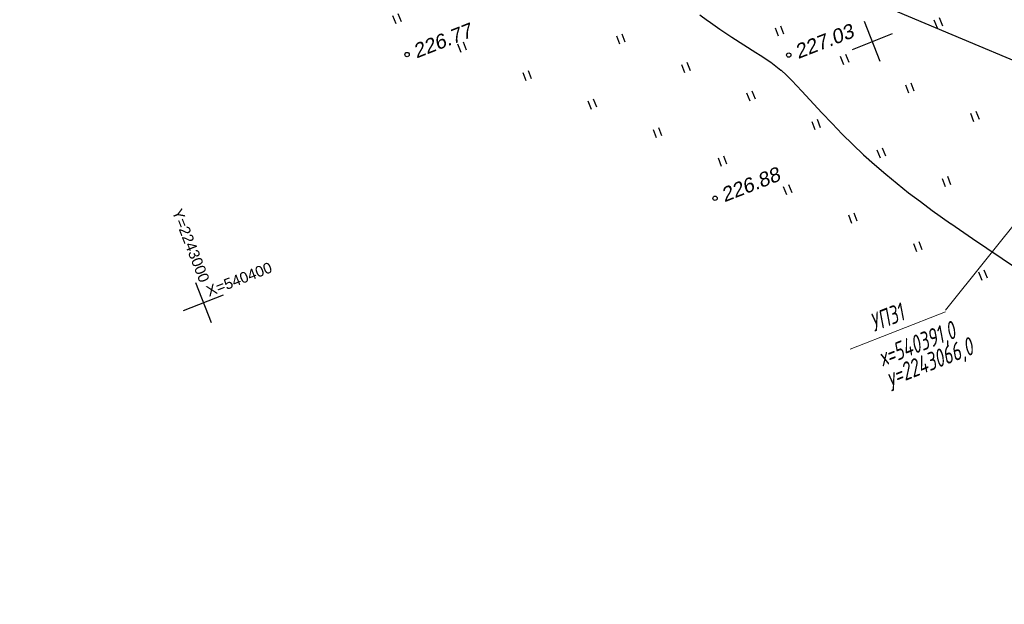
# Model space of a CAD drawing. Header units: millimetres. Extents: x -10 to 1169, y 1 to 1686.
# Tile 156 of 224: x 214 to 282, y 1142 to 1183. Entities that reach past the tile are written whole.
import ezdxf
from ezdxf.enums import TextEntityAlignment as Align

# ---------------------------------------------------------------- set-up
doc = ezdxf.new("R2010")
doc.units = ezdxf.units.MM
doc.linetypes.add('CONTI', pattern=[0])
for name, color, linetype in [('CONTURS', 7, 'Continuous'), ('COORDS', 7, 'Continuous'), ('GPR_PICK', 7, 'Continuous'), ('IZOLINES', 32, 'Continuous'), ('PDIGIT', 170, 'Continuous'), ('PICKETS', 7, 'Continuous')]:
    doc.layers.add(name, color=color, linetype=linetype)
doc.layers.add('СВЯЗЬ', color=170, linetype='Связь', lineweight=30)
doc.styles.add('GPR', font='isocpeui.ttf', dxfattribs={"width": 0.8})
doc.styles.get("Standard").update_dxf_attribs({"font": 'arial.ttf'})
doc.linetypes.add('Связь', pattern='A,12.5,[130,ltypeshp.shx,S=1,R=-30,X=0,Y=0.9],1,[130,ltypeshp.shx,S=1,R=-30,X=0,Y=0.9],1,[130,ltypeshp.shx,S=1,R=-30,X=0,Y=0.9],4.5', length=19)

# ---------------------------------------------------------------- blocks, each defined once
blk = doc.blocks.new('401')
at = {"layer": 'CONTURS'}
for p, q in [((0, 0), (0, 1.2)), ((0.8, 0), (0.8, 1.2))]:
    blk.add_line(p, q, dxfattribs=at)

msp = doc.modelspace()

# ---------------------------------------------------------------- linework, layer by layer
at = {"layer": 'CONTURS', "color": 0, "linetype": 'CONTI', "lineweight": 15}
for p, q in [((291.5333195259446, 1179.41186815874), (278.3502499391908, 1162.977449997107)), ((271.7318967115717, 1160.266579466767), (278.3505495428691, 1162.853669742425))]:
    msp.add_line(p, q, dxfattribs=at)
at = {"layer": 'COORDS', "lineweight": -2}
for p, q in [((273.8174836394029, 1180.295499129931), (272.7253171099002, 1183.089630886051)), ((271.8743344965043, 1181.146481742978), (274.6684662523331, 1182.238648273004)), ((227.2486210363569, 1162.092723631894), (226.1564545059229, 1164.886855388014)), ((225.3054718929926, 1162.943706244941), (228.0996036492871, 1164.035872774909))]:
    msp.add_line(p, q, dxfattribs=at)
at = {"layer": 'IZOLINES'}
msp.add_lwpolyline([(261.2517356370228, 1183.560630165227), (261.7886246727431, 1183.151333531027), (261.8218616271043, 1183.126774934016), (261.8219579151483, 1183.126703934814), (261.8248720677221, 1183.125472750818), (262.6400618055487, 1182.547199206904), (263.4734350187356, 1181.995963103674), (265.1648471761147, 1180.931804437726), (265.4489355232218, 1180.750366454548), (265.4490525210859, 1180.751502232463), (266.190062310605, 1180.250842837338), (266.5518713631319, 1179.981207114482), (266.9045932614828, 1179.692211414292), (266.9066027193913, 1179.690467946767), (266.9066046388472, 1179.690466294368), (266.9066084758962, 1179.690462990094), (266.9066161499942, 1179.690456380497), (266.9070649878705, 1179.691361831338), (267.2880401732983, 1179.345250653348), (267.655513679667, 1178.985139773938), (268.3651805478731, 1178.240624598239), (269.755393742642, 1176.724358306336), (270.4582002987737, 1175.973462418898), (271.1738164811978, 1175.23496753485), (271.904819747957, 1174.511974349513), (272.6521563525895, 1173.806186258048), (273.4156688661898, 1173.118242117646), (274.1945127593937, 1172.447998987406), (274.9874578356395, 1171.794762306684), (275.7930864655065, 1171.157458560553), (276.6099106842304, 1170.534752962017), (277.4364316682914, 1169.92512086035), (278.7060663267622, 1169.021041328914), (278.7281499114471, 1169.00559796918), (278.7723365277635, 1168.974739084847), (278.7282495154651, 1169.005589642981), (280.246415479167, 1167.9620483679), (283.3025876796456, 1165.904072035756)], dxfattribs=at)
at = {"layer": 'PICKETS', "color": 7, "lineweight": -2}
for centre in [(240.8742608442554, 1180.785996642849), (267.4505816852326, 1180.748692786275), (262.320040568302, 1170.767987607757)]:
    msp.add_circle(centre, 0.15, dxfattribs=at)
at = {"layer": 'СВЯЗЬ', "linetype": 'Связь', "lineweight": 30}
msp.add_lwpolyline([(616.9122967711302, 1103.122522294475), (569.8255994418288, 1099.028407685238), (568.2801667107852, 1098.862390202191), (514.3918186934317, 1105.285022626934), (454.0846167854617, 1117.495105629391), (407.2144124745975, 1131.601486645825), (298.782184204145, 1173.78216653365), (264.5048443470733, 1188.192064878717), (215.3998153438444, 1213.150520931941), (138.0686903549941, 1251.953664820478), (98.9752261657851, 1260.949202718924), (66.43230913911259, 1260.9282215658), (10.51991853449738, 1246.508920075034)], dxfattribs=at)

# ---------------------------------------------------------------- block references
at = {"layer": 'CONTURS', "lineweight": -2, "xscale": 0.4999999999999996, "yscale": 0.4999999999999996, "zscale": 0.4999999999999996, "rotation": 21.3494687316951}
for p in [(240.1007374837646, 1182.923589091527), (277.7957184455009, 1182.626250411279), (266.7420630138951, 1182.063487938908), (255.6884075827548, 1181.500725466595), (244.634752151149, 1180.937962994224), (271.2760776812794, 1180.077861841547), (260.2224222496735, 1179.515099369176), (249.1687668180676, 1178.952336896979), (275.8100923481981, 1178.092235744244), (264.7564369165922, 1177.529473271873), (253.702781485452, 1176.966710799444), (280.3441070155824, 1176.106609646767), (269.2904515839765, 1175.543847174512), (258.2367961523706, 1174.981084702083), (262.7708108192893, 1172.99545860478), (273.8244662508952, 1173.558221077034), (267.304825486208, 1171.00983250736), (278.3584809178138, 1171.57259497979), (271.8388401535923, 1169.024206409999), (276.3728548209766, 1167.038580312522), (280.9068694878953, 1165.052954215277)]:
    msp.add_blockref('401', p, dxfattribs=at)

# ---------------------------------------------------------------- texts
at = {"layer": 'COORDS', "lineweight": -2}
for s, height, rotation, p in [('Y=2243000', 0.7499999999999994, 291.3494687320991, (224.4848851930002, 1169.850004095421)), ('X=540400', 0.7499999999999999, 21.34946873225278, (227.077212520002, 1163.904661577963))]:
    msp.add_text(s, height=height, rotation=rotation, dxfattribs=at).set_placement(p)
at = {"layer": 'GPR_PICK', "style": 'GPR', "width": 0.6999999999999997}
for s, p in [('УП31', (274.5021778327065, 1161.894891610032)), ('х=540391,0', (276.592418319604, 1160.055228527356)), ('у=2243066,0', (277.4648388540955, 1158.790960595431))]:
    msp.add_text(s, height=1.25, rotation=21.34946873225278, dxfattribs=at).set_placement(p, align=Align.CENTER)
at = {"layer": 'PDIGIT', "color": 7, "lineweight": -2, "oblique": 10}
for s, p in [('226.77', (241.5219772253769, 1180.502335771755)), ('227.03', (268.098298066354, 1180.46503191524)), ('226.88', (262.9677569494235, 1170.484326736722))]:
    msp.add_text(s, height=0.9999999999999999, rotation=21.34946873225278, dxfattribs=at).set_placement(p)

doc.saveas('drawing.dxf')
